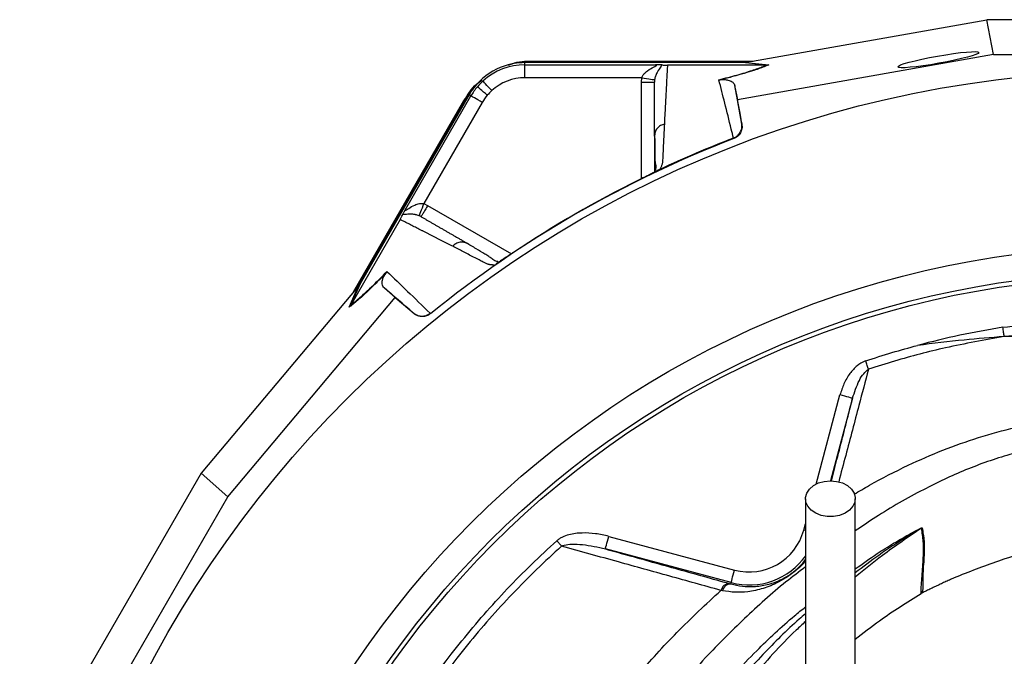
# Model space of a CAD drawing. Extents: x 36 to 632, y 43 to 1270.
# Tile 11 of 15: x 76 to 303, y 1123 to 1270. Entities that reach past the tile are written whole.
import ezdxf

# ---------------------------------------------------------------- set-up
doc = ezdxf.new("R2010")
doc.units = 0
doc.layers.get('0').update_dxf_attribs({"linetype": 'CONTINUOUS'})

msp = doc.modelspace()

# ---------------------------------------------------------------- linework, layer by layer
at = {"color": 7, "linetype": 'CONTINUOUS'}
for p, q in [((244.04, 1260.03), (299.35, 1269.82)), ((369.24, 1269.82), (299.35, 1269.82)), ((300.95, 1261.77), (299.35, 1269.82)), ((300.95, 1261.77), (241.87, 1251.32)), ((300.95, 1261.77), (367.64, 1261.77)), ((243.15, 1259.93), (192.84, 1259.93)), ((192.84, 1259.43), (192.84, 1259.93)), ((192.84, 1259.43), (222.91, 1259.43)), ((194.58, 1260.29), (245.51, 1260.29)), ((194.58, 1260.29), (194.58, 1260.08)), ((194.58, 1260.08), (244.33, 1260.08)), ((248.49, 1259.33), (225.7, 1259.33)), ((243.73, 1259.98), (243.15, 1259.93)), ((248.5, 1259.33), (243.15, 1259.93)), ((243.73, 1259.98), (249.08, 1259.38)), ((248.49, 1259.33), (248.5, 1259.33)), ((219.78, 1256.44), (192.84, 1256.44)), ((219.7, 1255.45), (219.78, 1256.44)), ((219.7, 1233.14), (219.7, 1255.45)), ((241.87, 1251.32), (241.21, 1254.62)), ((179.94, 1252.48), (154.79, 1208.91)), ((165.34, 1226.2), (180.37, 1252.23)), ((180.37, 1252.23), (179.94, 1252.48)), ((153.29, 1207.05), (178.76, 1251.16)), ((154.06, 1207.97), (178.94, 1251.06)), ((182.97, 1250.73), (169.5, 1227.41)), ((178.76, 1251.16), (178.94, 1251.06)), ((242.86, 1245.71), (241.87, 1251.32)), ((242.84, 1245.84), (242.86, 1245.71)), ((222.78, 1243.43), (222.7, 1242.99)), ((222.7, 1242.81), (222.7, 1234.75)), ((240.99, 1242.39), (240.96, 1242.53)), ((223.44, 1235.04), (223.36, 1235)), ((169.5, 1227.41), (170.39, 1226.98)), ((170.39, 1226.98), (189.71, 1215.83)), ((164.03, 1223.73), (152.64, 1203.99)), ((179.69, 1218.15), (179.27, 1218.31)), ((186.27, 1213.59), (186.2, 1213.54)), ((152.3, 1203.51), (154.46, 1208.44)), ((154.79, 1208.91), (152.63, 1203.98)), ((154.79, 1208.91), (154.46, 1208.44)), ((154.26, 1208.2), (118.12, 1165.19)), ((162.89, 1205.71), (160.35, 1207.94)), ((124.29, 1159.78), (162.89, 1205.71)), ((152.63, 1203.98), (152.64, 1203.99)), ((162.89, 1205.71), (167.24, 1202.05)), ((167.24, 1202.05), (167.15, 1202.14)), ((170.96, 1202.11), (171.06, 1202.02)), ((260, 1162.72), (265.5, 1183.27)), ((268.4, 1182.5), (263.3, 1163.47)), ((118.12, 1165.19), (83.17, 1104.66)), ((124.29, 1159.78), (118.12, 1165.19)), ((90.95, 1102.03), (124.29, 1159.78)), ((257.15, 1152.11), (257.54, 1153.57)), ((257.55, 1152), (257.15, 1152.11)), ((212.17, 1150.65), (241.17, 1142.88)), ((240.39, 1139.98), (211.39, 1147.75)), ((238.37, 1138.11), (238.03, 1138.18)), ((240.31, 1139.69), (240.39, 1139.98)), ((284.4, 1137.56), (284.2, 1137.45))]:
    msp.add_line(p, q, dxfattribs=at)
at = {"color": 7, "linetype": 'CONTINUOUS', "flags": 128}
for points in [[(192.04, 1259.91), (192.22, 1259.93), (194.58, 1260.08)], [(219.78, 1256.44), (220.34, 1256.35), (220.88, 1256.26), (221.39, 1256.19), (221.83, 1256.12), (222.2, 1256.06), (222.48, 1256.01), (222.66, 1255.99), (222.74, 1255.97)], [(184.15, 1252.41), (183.71, 1252.78), (183.29, 1253.14), (182.9, 1253.47), (182.56, 1253.76), (182.27, 1254), (182.06, 1254.18), (181.92, 1254.3), (181.86, 1254.35)], [(185.16, 1253.46), (184.78, 1253.89), (184.41, 1254.29), (184.06, 1254.67), (183.76, 1255), (183.51, 1255.28), (183.32, 1255.49), (183.2, 1255.62), (183.15, 1255.68)], [(178.94, 1251.06), (180.25, 1253.02), (180.36, 1253.16)], [(182.97, 1250.73), (182.47, 1251.02), (181.99, 1251.3), (181.55, 1251.55), (181.16, 1251.78), (180.84, 1251.96), (180.59, 1252.1), (180.44, 1252.2), (180.37, 1252.23)], [(169.5, 1227.41), (169.29, 1226.88), (169.1, 1226.36), (168.91, 1225.89), (168.75, 1225.47), (168.62, 1225.12), (168.51, 1224.86), (168.45, 1224.69), (168.42, 1224.61)], [(303.41, 1196.74), (303.37, 1196.95), (303.33, 1197.19), (303.29, 1197.44), (303.25, 1197.71), (303.21, 1197.99), (303.16, 1198.28), (303.11, 1198.57), (303.06, 1198.87)], [(272.07, 1189.2), (272, 1189.4), (271.93, 1189.62), (271.85, 1189.85), (271.77, 1190.09), (271.69, 1190.34), (271.6, 1190.6), (271.51, 1190.86), (271.43, 1191.12)], [(268.4, 1182.5), (268.34, 1182.51), (268.17, 1182.56), (267.9, 1182.63), (267.53, 1182.73), (267.1, 1182.85), (266.6, 1182.98), (266.06, 1183.12), (265.5, 1183.27)], [(263.29, 1163.47), (264.72, 1163.34), (266.06, 1162.96), (267.23, 1162.35), (268.15, 1161.55), (268.76, 1160.62), (269.03, 1159.6), (268.94, 1158.57), (268.5, 1157.58), (267.73, 1156.71), (266.67, 1156), (265.41, 1155.5), (264.02, 1155.24), (262.57, 1155.24), (261.18, 1155.5), (259.91, 1156), (258.86, 1156.71), (258.09, 1157.58), (257.65, 1158.57), (257.56, 1159.6), (257.83, 1160.62), (258.44, 1161.55), (259.36, 1162.35), (260.52, 1162.96), (261.86, 1163.34), (263.29, 1163.47)], [(201.3, 1148.38), (201.17, 1148.52), (201.04, 1148.67), (200.9, 1148.82), (200.76, 1148.98), (200.62, 1149.14), (200.47, 1149.3), (200.32, 1149.47), (200.17, 1149.63)], [(211.39, 1147.75), (211.41, 1147.81), (211.45, 1147.98), (211.52, 1148.26), (211.62, 1148.62), (211.74, 1149.05), (211.87, 1149.55), (212.02, 1150.09), (212.17, 1150.65)], [(240.39, 1139.98), (240.41, 1140.04), (240.45, 1140.21), (240.53, 1140.48), (240.62, 1140.85), (240.74, 1141.28), (240.87, 1141.78), (241.02, 1142.32), (241.17, 1142.88)]]:
    msp.add_lwpolyline(points, dxfattribs=at)
at = {"color": 7, "linetype": 'CONTINUOUS'}
for radius in [258.01, 217.51, 211.5, 210.5]:
    msp.add_circle((334.29, 1000.03), radius, dxfattribs=at)
for centre, radius, start, end in [((192.84, 1245.03), 14.9, 90, 150), ((192.84, 1245.03), 14.4, 90, 132.3248), ((192.84, 1245.03), 11.4, 90, 132.3248), ((192.84, 1245.03), 14.4, 139.6989, 150), ((192.84, 1245.03), 14.4, 132.3248, 139.6989), ((192.84, 1245.03), 11.4, 139.6989, 150), ((192.84, 1245.03), 11.4, 132.3248, 139.6989), ((334.29, 1000.03), 259.7, 111.0565, 128.9435), ((244.54, 1155.48), 13.05, 255, 345), ((285.87, 1149.96), 3.01, 118.1367, 121.7885), ((244.54, 1155.48), 16.05, 255, 324.6267), ((240.1, 1137.65), 2.14, 94.2162, 165.6732), ((240.43, 1137.56), 2.13, 93.113, 164.8408)]:
    msp.add_arc(centre, radius, start, end, dxfattribs=at)
msp.add_ellipse((288.17, 1260.6), major_axis=(9.35, 1.66), ratio=0.089192, dxfattribs=at)
for centre, major_axis, start_param, end_param in [((242.5, 1260.03), (17.02, 2.99), 4.781806, 4.800012), ((155.03, 1209.53), (11.1, 13.24), 4.624766, 4.642972)]:
    msp.add_ellipse(centre, major_axis=major_axis, ratio=0.015428, start_param=start_param, end_param=end_param, dxfattribs=at)
for points, knots in [([(189.05, 1259.34), (189.32, 1259.46), (191.04, 1260.21), (192.96, 1260.26), (194.58, 1260.29)], [0, 0, 0, 0, 0.153543, 1, 1, 1, 1]), ([(192.84, 1256.44), (192.84, 1256.85), (192.84, 1257.72), (192.84, 1258.71), (192.84, 1259.31), (192.84, 1259.39), (192.84, 1259.43)], [0, 0, 0, 0, 0.270701, 0.562317, 0.789298, 1, 1, 1, 1]), ([(219.78, 1256.44), (219.78, 1256.44), (219.84, 1256.67), (220.02, 1256.97), (220.46, 1257.54), (221.26, 1258.23), (222.24, 1258.77), (222.93, 1259.12), (223.14, 1259.26), (223.2, 1259.33), (223.17, 1259.39), (223.07, 1259.42), (222.96, 1259.43), (222.91, 1259.43), (222.91, 1259.43)], [0, 0, 0, 0, 0.00001, 0.119092, 0.1715, 0.364274, 0.663877, 0.784818, 0.836931, 0.870205, 0.912501, 0.953289, 0.999988, 1, 1, 1, 1]), ([(224.39, 1259.38), (224.37, 1259.36), (224.31, 1259.22), (224.02, 1258.78), (223.5, 1258.05), (223.03, 1257.08), (222.81, 1256.4), (222.75, 1256.05), (222.74, 1255.97)], [0, 0, 0, 0, 0.0440604, 0.2243762, 0.5925862, 0.8113834, 0.9611846, 1, 1, 1, 1]), ([(224.39, 1259.38), (224.31, 1259.39), (224.23, 1259.39), (224.03, 1259.4), (223.91, 1259.41), (223.66, 1259.42), (223.52, 1259.42), (223.22, 1259.43), (223.07, 1259.43), (222.91, 1259.43)], [0, 0, 0, 0, 0.25, 0.25, 0.5, 0.5, 0.75, 0.75, 1, 1, 1, 1]), ([(224.39, 1259.38), (224.43, 1259.38), (224.6, 1259.37), (224.87, 1259.35), (225.24, 1259.34), (225.48, 1259.33), (225.64, 1259.33), (225.68, 1259.33)], [0, 0, 0, 0, 0.171807, 0.597024, 0.766212, 0.93736, 1, 1, 1, 1]), ([(225.7, 1259.33), (225.69, 1259.12), (225.67, 1258.68), (225.63, 1258.02), (225.59, 1257.35), (225.56, 1256.68), (225.52, 1256), (225.48, 1255.31), (225.45, 1254.62), (225.41, 1253.92), (225.37, 1253.21), (225.33, 1252.49), (225.29, 1251.77), (225.26, 1251.04), (225.22, 1250.31), (225.18, 1249.56), (225.14, 1248.81), (225.1, 1248.06), (225.06, 1247.29), (225.02, 1246.52), (225, 1246), (224.99, 1245.74)], [0, 0, 0, 0, 0.055211, 0.110128, 0.164753, 0.219086, 0.273129, 0.326884, 0.38035, 0.43353, 0.486425, 0.539036, 0.591365, 0.643413, 0.695181, 0.746671, 0.797884, 0.848822, 0.899487, 0.949879, 1, 1, 1, 1]), ([(237.58, 1255.96), (239.02, 1256.33), (241.97, 1257.09), (245.29, 1258.12), (247.32, 1258.86), (248.26, 1259.24), (248.49, 1259.33)], [0, 0, 0, 0, 0.297915, 0.606786, 0.903164, 1, 1, 1, 1]), ([(249.08, 1259.38), (248.82, 1259.28), (247.84, 1258.88), (246.05, 1258.24), (243.47, 1257.44), (240.95, 1256.72), (239.01, 1256.23), (238.08, 1255.99)], [0, 0, 0, 0, 0.106677, 0.403091, 0.607771, 0.812344, 1, 1, 1, 1]), ([(248.5, 1259.33), (248.69, 1259.34), (248.88, 1259.35), (249.07, 1259.38), (249.08, 1259.38)], [0, 0, 0, 0, 0.976224, 1, 1, 1, 1]), ([(237.58, 1255.96), (237.58, 1255.96), (237.75, 1255.96), (237.92, 1255.97), (238.08, 1255.99)], [0, 0, 0, 0, 0.022126, 1, 1, 1, 1]), ([(238.08, 1255.99), (238.16, 1256), (238.46, 1256.03), (238.87, 1256.03), (239.31, 1255.99), (239.99, 1255.83), (240.69, 1255.52), (241.06, 1255.06), (241.17, 1254.75), (241.21, 1254.62)], [0, 0, 0, 0, 0.0143562, 0.0496269, 0.1243711, 0.1994397, 0.4963827, 0.7937534, 1, 1, 1, 1]), ([(178.76, 1251.16), (179.62, 1252.53), (180.76, 1254.36), (182.48, 1255.59), (182.91, 1255.9)], [0, 0, 0, 0, 0.752145, 1, 1, 1, 1]), ([(219.7, 1255.45), (220.09, 1255.45), (220.49, 1255.45), (221.21, 1255.45), (221.54, 1255.45), (222.1, 1255.45), (222.32, 1255.45), (222.62, 1255.45), (222.7, 1255.45), (222.7, 1255.45)], [0, 0, 0, 0, 0.25, 0.25, 0.5, 0.5, 0.75, 0.75, 1, 1, 1, 1]), ([(222.7, 1242.99), (222.7, 1243.23), (222.7, 1243.73), (222.7, 1244.46), (222.7, 1245.19), (222.7, 1245.91), (222.7, 1246.63), (222.7, 1247.34), (222.7, 1248.04), (222.7, 1248.74), (222.7, 1249.44), (222.7, 1250.13), (222.7, 1250.81), (222.7, 1251.49), (222.7, 1252.16), (222.7, 1252.83), (222.7, 1253.5), (222.7, 1254.15), (222.7, 1254.8), (222.7, 1255.23), (222.7, 1255.45)], [0, 0, 0, 0, 0.052635, 0.105608, 0.158921, 0.212573, 0.266566, 0.320902, 0.37558, 0.430604, 0.485973, 0.541688, 0.597751, 0.654162, 0.710923, 0.768034, 0.825496, 0.883311, 0.941478, 1, 1, 1, 1]), ([(240.94, 1242.52), (240.77, 1243.2), (240.08, 1246.01), (238.92, 1250.61), (238.02, 1254.19), (237.58, 1255.96)], [0, 0, 0, 0, 0.139801, 0.574994, 1, 1, 1, 1]), ([(241.21, 1254.62), (241.25, 1254.4), (241.65, 1252.23), (242.19, 1249.34), (242.71, 1246.5), (242.84, 1245.84)], [0, 0, 0, 0, 0.082091, 0.78432, 1, 1, 1, 1]), ([(224.99, 1245.74), (224.68, 1245.64), (224.05, 1245.43), (223.31, 1244.76), (222.85, 1244.06), (222.8, 1243.58), (222.78, 1243.43)], [0, 0, 0, 0, 0.275818, 0.567614, 0.859412, 1, 1, 1, 1]), ([(224.99, 1245.74), (224.97, 1245.49), (224.95, 1245), (224.91, 1244.26), (224.88, 1243.51), (224.84, 1242.76), (224.79, 1241.77), (224.73, 1240.53), (224.68, 1239.27), (224.63, 1238.24), (224.61, 1237.62), (224.58, 1237.18), (224.55, 1236.91), (224.52, 1236.69), (224.46, 1236.45), (224.37, 1236.19), (224.25, 1235.89), (224.1, 1235.58), (223.97, 1235.37), (223.91, 1235.26)], [0, 0, 0, 0, 0.077777, 0.1552, 0.232272, 0.308995, 0.385372, 0.530526, 0.674474, 0.747423, 0.819615, 0.846383, 0.869761, 0.889755, 0.906383, 0.929523, 0.9528, 0.976272, 1, 1, 1, 1]), ([(240.96, 1242.53), (241.26, 1242.68), (241.86, 1242.98), (242.51, 1243.78), (242.89, 1244.75), (242.9, 1245.47), (242.84, 1245.83), (242.84, 1245.84)], [0, 0, 0, 0, 0.243076, 0.486116, 0.730218, 0.994535, 1, 1, 1, 1]), ([(242.86, 1245.71), (242.92, 1245.37), (242.93, 1245.03), (242.81, 1244.34), (242.69, 1244.02), (242.44, 1243.56), (242.34, 1243.42), (242.12, 1243.16), (242, 1243.03), (241.61, 1242.69), (241.31, 1242.51), (240.99, 1242.39)], [0, 0, 0, 0, 0.25, 0.25, 0.5, 0.5, 0.625, 0.625, 0.75, 0.75, 1, 1, 1, 1]), ([(222.74, 1243.43), (222.76, 1241.74), (222.8, 1239.34), (222.82, 1236.73), (223.14, 1235.61), (222.78, 1234.88), (222.65, 1234.62)], [0, 0, 0, 0, 0.5782649, 0.8193986, 0.9352377, 1, 1, 1, 1]), ([(223.36, 1235), (223.32, 1234.98), (223.24, 1234.93), (223.11, 1234.87), (222.97, 1234.79), (222.83, 1234.72), (222.68, 1234.64), (222.53, 1234.56), (222.36, 1234.48), (222.19, 1234.39), (222.02, 1234.3), (221.84, 1234.21), (221.65, 1234.11), (221.45, 1234.02), (221.19, 1233.88), (220.86, 1233.72), (220.45, 1233.51), (220.04, 1233.31), (219.61, 1233.1), (219.32, 1232.95), (219.18, 1232.88)], [0, 0, 0, 0, 0.044249, 0.088103, 0.131644, 0.174955, 0.21812, 0.261226, 0.304357, 0.347601, 0.391041, 0.434763, 0.478847, 0.523375, 0.568424, 0.654803, 0.740537, 0.826241, 0.912528, 1, 1, 1, 1]), ([(223.91, 1235.26), (223.88, 1235.24), (223.81, 1235.21), (223.71, 1235.16), (223.61, 1235.12), (223.52, 1235.08), (223.47, 1235.05), (223.44, 1235.04)], [0, 0, 0, 0, 0.212576, 0.416535, 0.614103, 0.807726, 1, 1, 1, 1]), ([(165.34, 1226.2), (165.31, 1226.15), (165.27, 1226.05), (165.25, 1225.94), (165.29, 1225.89), (165.39, 1225.92), (165.62, 1226.04), (166.25, 1226.45), (167.21, 1227.03), (168.34, 1227.41), (169.07, 1227.48), (169.41, 1227.42), (169.5, 1227.41)], [0, 0, 0, 0, 0.046706, 0.091702, 0.129795, 0.175968, 0.215139, 0.336067, 0.63564, 0.828398, 0.953946, 1, 1, 1, 1]), ([(170.39, 1226.98), (170.2, 1226.64), (170, 1226.3), (169.64, 1225.67), (169.47, 1225.38), (169.2, 1224.9), (169.08, 1224.71), (168.93, 1224.45), (168.89, 1224.38), (168.89, 1224.38)], [0, 0, 0, 0, 0.25, 0.25, 0.5, 0.5, 0.75, 0.75, 1, 1, 1, 1]), ([(164.03, 1223.73), (164.07, 1223.8), (164.16, 1223.95), (164.31, 1224.23), (164.49, 1224.58), (164.59, 1224.77), (164.64, 1224.89)], [0, 0, 0, 0, 0.116927, 0.269197, 0.540262, 1, 1, 1, 1]), ([(164.64, 1224.89), (164.68, 1224.96), (164.71, 1225.03), (164.8, 1225.21), (164.86, 1225.31), (164.98, 1225.54), (165.04, 1225.66), (165.19, 1225.92), (165.26, 1226.06), (165.34, 1226.2)], [0, 0, 0, 0, 0.25, 0.25, 0.5, 0.5, 0.75, 0.75, 1, 1, 1, 1]), ([(168.42, 1224.61), (168.14, 1224.7), (167.8, 1224.81), (167.15, 1224.93), (166.24, 1224.99), (165.35, 1224.91), (164.83, 1224.88), (164.68, 1224.89), (164.64, 1224.89)], [0, 0, 0, 0, 0.157453, 0.188364, 0.407231, 0.775554, 0.955926, 1, 1, 1, 1]), ([(168.89, 1224.38), (169.09, 1224.27), (169.48, 1224.04), (170.08, 1223.7), (170.69, 1223.35), (171.3, 1223), (171.91, 1222.64), (172.53, 1222.28), (173.15, 1221.92), (173.78, 1221.56), (174.42, 1221.19), (175.06, 1220.82), (175.7, 1220.45), (176.35, 1220.08), (177.01, 1219.7), (177.67, 1219.32), (178.34, 1218.93), (179.01, 1218.54), (179.46, 1218.28), (179.69, 1218.15)], [0, 0, 0, 0, 0.061953, 0.123509, 0.18467, 0.245435, 0.305808, 0.365787, 0.425376, 0.484574, 0.543383, 0.601804, 0.659839, 0.717488, 0.774754, 0.831636, 0.888137, 0.944258, 1, 1, 1, 1]), ([(176.16, 1217.55), (175.95, 1217.66), (175.53, 1217.87), (174.91, 1218.19), (174.29, 1218.51), (173.68, 1218.82), (173.07, 1219.13), (172.47, 1219.44), (171.87, 1219.74), (171.28, 1220.05), (170.69, 1220.35), (170.11, 1220.64), (169.53, 1220.94), (168.96, 1221.23), (168.39, 1221.51), (167.83, 1221.8), (167.27, 1222.08), (166.72, 1222.36), (166.17, 1222.64), (165.63, 1222.92), (165.09, 1223.19), (164.56, 1223.46), (164.21, 1223.64), (164.03, 1223.73)], [0, 0, 0, 0, 0.045336, 0.090894, 0.136674, 0.182678, 0.228907, 0.275362, 0.322044, 0.368954, 0.416093, 0.463462, 0.511063, 0.558896, 0.606962, 0.655262, 0.703798, 0.752569, 0.801578, 0.850824, 0.900309, 0.950034, 1, 1, 1, 1]), ([(179.27, 1218.31), (179.12, 1218.37), (178.68, 1218.55), (177.85, 1218.52), (176.9, 1218.21), (176.4, 1217.76), (176.16, 1217.55)], [0, 0, 0, 0, 0.140591, 0.432388, 0.724185, 1, 1, 1, 1]), ([(185.77, 1213.24), (185.7, 1213.24), (185.56, 1213.24), (185.36, 1213.24), (185.16, 1213.26), (184.97, 1213.27), (184.8, 1213.3), (184.62, 1213.33), (184.46, 1213.36), (184.31, 1213.4), (184.12, 1213.47), (183.88, 1213.57), (183.56, 1213.73), (183.17, 1213.93), (182.73, 1214.16), (181.99, 1214.54), (180.99, 1215.06), (179.74, 1215.71), (178.52, 1216.34), (177.33, 1216.95), (176.55, 1217.35), (176.16, 1217.55)], [0, 0, 0, 0, 0.0134228, 0.0267382, 0.0399565, 0.0530881, 0.0661437, 0.0791341, 0.0920702, 0.1049632, 0.1178244, 0.141662, 0.1728313, 0.2170572, 0.2634911, 0.3121266, 0.4491557, 0.58733, 0.7237611, 0.8613131, 1, 1, 1, 1]), ([(186.56, 1214.02), (186.41, 1214.05), (185.82, 1214.16), (185.28, 1214.68), (184.46, 1215.21), (183.26, 1216.01), (181.52, 1217.04), (180.06, 1217.89), (179.28, 1218.34)], [0, 0, 0, 0, 0.0384067, 0.1575868, 0.2772603, 0.4055061, 0.6863697, 1, 1, 1, 1]), ([(190.2, 1216.15), (190.13, 1216.1), (190, 1216.02), (189.8, 1215.88), (189.6, 1215.75), (189.4, 1215.62), (189.21, 1215.49), (189.02, 1215.36), (188.83, 1215.24), (188.64, 1215.11), (188.45, 1214.99), (188.21, 1214.83), (187.92, 1214.64), (187.6, 1214.43), (187.29, 1214.23), (187, 1214.05), (186.74, 1213.88), (186.49, 1213.72), (186.35, 1213.63), (186.27, 1213.59)], [0, 0, 0, 0, 0.043919, 0.087472, 0.13073, 0.173768, 0.216664, 0.259492, 0.30233, 0.345255, 0.388344, 0.431671, 0.51489, 0.596546, 0.677156, 0.757259, 0.837405, 0.91814, 1, 1, 1, 1]), ([(190.2, 1216.15), (189.82, 1215.9), (189.05, 1215.39), (187.95, 1214.67), (187.09, 1214.11), (186.76, 1213.9), (186.64, 1213.83)], [0, 0, 0, 0, 0.272034, 0.551472, 0.845021, 1, 1, 1, 1]), ([(160.74, 1211.34), (160.07, 1210.65), (158.67, 1209.22), (156.79, 1207.39), (154.8, 1205.56), (153.35, 1204.33), (152.52, 1203.68), (152.3, 1203.51)], [0, 0, 0, 0, 0.1876559, 0.3922042, 0.5968579, 0.8933395, 1, 1, 1, 1]), ([(152.64, 1203.99), (152.83, 1204.15), (153.63, 1204.76), (155.26, 1206.13), (157.81, 1208.49), (159.93, 1210.65), (161.01, 1211.76)], [0, 0, 0, 0, 0.096819, 0.393268, 0.6916, 1, 1, 1, 1]), ([(160.35, 1207.94), (160.23, 1208.05), (160.14, 1208.18), (159.99, 1208.5), (159.94, 1208.69), (159.91, 1209.03), (159.9, 1209.15), (159.92, 1209.42), (159.94, 1209.56), (159.99, 1209.81), (160.01, 1209.9), (160.07, 1210.09), (160.1, 1210.19), (160.19, 1210.42), (160.25, 1210.54), (160.37, 1210.77), (160.42, 1210.86), (160.51, 1211.01), (160.54, 1211.06), (160.62, 1211.18), (160.67, 1211.25), (160.74, 1211.34)], [0, 0, 0, 0, 0.25, 0.25, 0.5, 0.5, 0.625, 0.625, 0.75, 0.75, 0.8125, 0.8125, 0.875, 0.875, 0.9375, 0.9375, 0.96875, 0.96875, 0.984375, 0.984375, 1, 1, 1, 1]), ([(161.01, 1211.76), (162.52, 1210.3), (164.1, 1208.77), (167.41, 1205.56), (169.15, 1203.88), (170.97, 1202.13)], [0, 0, 0, 0, 0.5, 0.5, 1, 1, 1, 1]), ([(152.3, 1203.51), (152.3, 1203.51), (152.43, 1203.66), (152.53, 1203.82), (152.63, 1203.98)], [0, 0, 0, 0, 0.02374, 1, 1, 1, 1]), ([(167.15, 1202.14), (167.16, 1202.14), (167.44, 1201.9), (168.07, 1201.55), (169.1, 1201.39), (170.11, 1201.56), (170.68, 1201.93), (170.96, 1202.11)], [0, 0, 0, 0, 0.005468, 0.269782, 0.513889, 0.756926, 1, 1, 1, 1]), ([(171.06, 1202.02), (170.79, 1201.8), (170.49, 1201.63), (169.83, 1201.4), (169.49, 1201.35), (168.97, 1201.35), (168.8, 1201.37), (168.46, 1201.43), (168.29, 1201.48), (167.81, 1201.66), (167.51, 1201.83), (167.24, 1202.05)], [0, 0, 0, 0, 0.25, 0.25, 0.5, 0.5, 0.625, 0.625, 0.75, 0.75, 1, 1, 1, 1]), ([(303.06, 1198.87), (305.9, 1199.22), (309.61, 1199.68), (313.34, 1199.88), (314.22, 1199.93)], [0, 0, 0, 0, 0.76355, 1, 1, 1, 1]), ([(303.06, 1198.87), (299.75, 1198.34), (296.45, 1197.73), (289.89, 1196.34), (286.63, 1195.56), (283.38, 1194.7)], [0, 0, 0, 0, 0.5, 0.5, 1, 1, 1, 1]), ([(314.36, 1197.22), (313.49, 1197.2), (309.83, 1197.12), (306.19, 1196.9), (303.41, 1196.74)], [0, 0, 0, 0, 0.237772, 1, 1, 1, 1]), ([(271.43, 1191.12), (273.44, 1191.78), (277.4, 1193.06), (281.42, 1194.16), (283.38, 1194.7)], [0, 0, 0, 0, 0.509874, 1, 1, 1, 1]), ([(303.41, 1196.74), (298.88, 1195.93), (290.35, 1194.42), (279.94, 1191.69), (274.07, 1189.83), (272.07, 1189.2)], [0, 0, 0, 0, 0.42754, 0.804707, 1, 1, 1, 1]), ([(303.41, 1196.74), (300.33, 1196.49), (293.65, 1195.94), (286.98, 1195.14), (283.38, 1194.7)], [0, 0, 0, 0, 0.460907, 1, 1, 1, 1]), ([(314.27, 1196.69), (312.28, 1196.7), (308.65, 1196.71), (305.04, 1196.73), (303.41, 1196.74)], [0, 0, 0, 0, 0.546931, 1, 1, 1, 1]), ([(271.43, 1191.12), (271.36, 1191.1), (270.65, 1190.85), (269.3, 1190), (267.68, 1188.2), (266.33, 1185.89), (265.78, 1184.15), (265.5, 1183.27)], [0, 0, 0, 0, 0.021234, 0.221404, 0.461279, 0.730348, 1, 1, 1, 1]), ([(272.07, 1189.2), (271.34, 1186.43), (269.63, 1179.96), (267.34, 1171.31), (265.74, 1165.25), (265.2, 1163.19)], [0, 0, 0, 0, 0.3306507, 0.772869, 1, 1, 1, 1]), ([(268.4, 1182.5), (268.85, 1183.9), (269.49, 1185.89), (270.82, 1188.15), (271.68, 1188.87), (272.07, 1189.2)], [0, 0, 0, 0, 0.5718, 0.808178, 1, 1, 1, 1]), ([(263.51, 1163.36), (263.94, 1165.04), (265.39, 1170.68), (267, 1176.98), (268.17, 1181.59), (268.4, 1182.5)], [0, 0, 0, 0, 0.25429, 0.854049, 1, 1, 1, 1]), ([(268.77, 1160.36), (269.94, 1161.06), (274, 1163.48), (280.8, 1166.93), (289.19, 1170.63), (297.47, 1173.54), (305.99, 1175.91), (311.82, 1176.97), (314.74, 1177.5)], [0, 0, 0, 0, 0.083129, 0.286756, 0.463216, 0.639677, 0.819838, 1, 1, 1, 1]), ([(315.12, 1172.02), (311.61, 1171.26), (304.59, 1169.73), (294.42, 1166.13), (284.1, 1161.24), (275.65, 1156.43), (270.6, 1152.97), (269.04, 1151.91)], [0, 0, 0, 0, 0.212316, 0.425192, 0.637522, 0.888477, 1, 1, 1, 1]), ([(257.54, 1159.34), (257.54, 1156.72), (257.54, 1151.82), (257.54, 1145.03), (257.54, 1139.33), (257.54, 1134.67), (257.54, 1130.79), (257.54, 1127.31), (257.54, 1121.87), (257.54, 1114.6), (257.54, 1108.1), (257.54, 1103.99), (257.54, 1101.93), (257.54, 1100.07), (257.54, 1098.4), (257.54, 1096.91), (257.54, 1095.52), (257.54, 1094.06), (257.54, 1092.32), (257.54, 1090.33), (257.54, 1088.26), (257.54, 1086.31), (257.54, 1084.59), (257.54, 1083.15), (257.54, 1082), (257.54, 1081.36), (257.54, 1081.03)], [0, 0, 0, 0, 0.062475, 0.116763, 0.162869, 0.200798, 0.230969, 0.259524, 0.288504, 0.370176, 0.452627, 0.476037, 0.49843, 0.519486, 0.539198, 0.557563, 0.574583, 0.593456, 0.617571, 0.651546, 0.69241, 0.74023, 0.795001, 0.856556, 0.924862, 1, 1, 1, 1]), ([(269.04, 1081.03), (269.04, 1081.31), (269.04, 1081.83), (269.04, 1082.73), (269.04, 1083.76), (269.04, 1084.95), (269.04, 1086.25), (269.04, 1087.63), (269.04, 1088.98), (269.04, 1090.44), (269.04, 1092.13), (269.04, 1094.27), (269.04, 1096.84), (269.04, 1099.83), (269.04, 1103.63), (269.04, 1108.24), (269.04, 1113.58), (269.04, 1118.98), (269.04, 1123.69), (269.04, 1128.03), (269.04, 1132.36), (269.04, 1137.67), (269.04, 1143.99), (269.04, 1151.33), (269.04, 1156.56), (269.04, 1159.34)], [0, 0, 0, 0, 0.062133, 0.118852, 0.17019, 0.216187, 0.256775, 0.291881, 0.321501, 0.345658, 0.375853, 0.40732, 0.441502, 0.478325, 0.515922, 0.568505, 0.620521, 0.669451, 0.715185, 0.743961, 0.78022, 0.823948, 0.875147, 0.933829, 1, 1, 1, 1]), ([(269.04, 1143.15), (270.7, 1144.34), (273.57, 1146.41), (277.87, 1149.06), (281.1, 1150.94), (283.26, 1152.1), (284.13, 1152.52), (284.35, 1152.6), (284.44, 1152.63), (284.45, 1152.62), (284.45, 1152.62)], [0, 0, 0, 0, 0.333063, 0.576414, 0.819373, 0.941845, 0.973225, 0.985178, 0.992592, 1, 1, 1, 1]), ([(284.29, 1152.52), (284.29, 1152.52), (284.29, 1152.53), (284.28, 1152.53), (284.26, 1152.52), (284.2, 1152.49), (284, 1152.39), (283.18, 1151.93), (281.15, 1150.71), (278.07, 1148.74), (273.76, 1145.86), (270.82, 1143.6), (269.04, 1142.23)], [0, 0, 0, 0, 0.001953, 0.003728, 0.005647, 0.00797, 0.016527, 0.043545, 0.159831, 0.397579, 0.635443, 1, 1, 1, 1]), ([(284.29, 1152.52), (281.25, 1150.47), (276, 1146.92), (271.1, 1142.94), (269.04, 1141.27)], [0, 0, 0, 0, 0.579846, 1, 1, 1, 1]), ([(284.2, 1137.45), (284.2, 1137.45), (284.2, 1138.86), (284.5, 1141.68), (284.74, 1145.79), (284.82, 1149.57), (284.47, 1151.54), (284.29, 1152.52)], [0, 0, 0, 0, 0.000001, 0.224367, 0.482887, 0.741432, 1, 1, 1, 1]), ([(284.45, 1152.62), (284.63, 1151.63), (284.97, 1149.66), (284.96, 1145.88), (284.49, 1141.78), (284.75, 1138.97), (284.4, 1137.56), (284.4, 1137.56)], [0, 0, 0, 0, 0.258701, 0.517359, 0.775962, 0.999999, 1, 1, 1, 1]), ([(137.8, 1041.49), (138.35, 1044.09), (138.95, 1046.68), (140.25, 1051.83), (140.95, 1054.39), (143.2, 1061.99), (144.89, 1066.99), (150.54, 1081.73), (155.07, 1091.26), (165.69, 1109.69), (171.67, 1118.39), (181.63, 1130.69), (185.11, 1134.67), (190.58, 1140.44), (192.45, 1142.33), (196.26, 1146.04), (198.2, 1147.86), (200.17, 1149.63)], [0, 0, 0, 0, 0.0625, 0.0625, 0.125, 0.125, 0.25, 0.25, 0.5, 0.5, 0.75, 0.75, 0.875, 0.875, 0.9375, 0.9375, 1, 1, 1, 1]), ([(212.17, 1150.65), (211.16, 1150.92), (210.15, 1151.12), (208.1, 1151.39), (207.07, 1151.45), (205.51, 1151.41), (204.99, 1151.37), (203.96, 1151.24), (203.45, 1151.15), (202.44, 1150.88), (201.95, 1150.71), (201.25, 1150.37), (201.02, 1150.25), (200.58, 1149.97), (200.37, 1149.81), (200.17, 1149.63)], [0, 0, 0, 0, 0.25, 0.25, 0.5, 0.5, 0.625, 0.625, 0.75, 0.75, 0.875, 0.875, 0.9375, 0.9375, 1, 1, 1, 1]), ([(201.3, 1148.38), (199.34, 1146.63), (197.41, 1144.83), (193.62, 1141.17), (191.77, 1139.29), (186.33, 1133.59), (182.87, 1129.66), (172.98, 1117.49), (167.04, 1108.88), (159.12, 1095.2), (156.67, 1090.55), (152.16, 1081.1), (150.1, 1076.29), (146.34, 1066.52), (144.66, 1061.55), (142.42, 1053.97), (141.72, 1051.43), (140.43, 1046.32), (139.84, 1043.75), (139.29, 1041.18)], [0, 0, 0, 0, 0.0625, 0.0625, 0.125, 0.125, 0.25, 0.25, 0.5, 0.5, 0.625, 0.625, 0.75, 0.75, 0.875, 0.875, 0.9375, 0.9375, 1, 1, 1, 1]), ([(201.3, 1148.38), (201.5, 1148.47), (202.24, 1148.76), (203.88, 1148.89), (207.08, 1148.77), (209.64, 1148.16), (211.39, 1147.75)], [0, 0, 0, 0, 0.0632071, 0.2295044, 0.4756497, 1, 1, 1, 1]), ([(238.03, 1138.18), (234.1, 1139.28), (226.24, 1141.46), (213.98, 1144.87), (205.66, 1147.17), (201.3, 1148.38)], [0, 0, 0, 0, 0.322171, 0.644479, 1, 1, 1, 1]), ([(211.39, 1147.75), (213.02, 1147.29), (218.61, 1145.74), (228.14, 1143.08), (236.01, 1140.88), (239.95, 1139.79)], [0, 0, 0, 0, 0.17117, 0.585584, 1, 1, 1, 1]), ([(314.91, 1148.13), (314.14, 1148.01), (309.76, 1147.36), (301.96, 1145.13), (295.2, 1142.41), (291.82, 1141.06)], [0, 0, 0, 0, 0.097132, 0.548566, 1, 1, 1, 1]), ([(257.54, 1144.94), (257.41, 1144.78), (256.92, 1144.19), (255.93, 1143.27), (254.64, 1142.19), (253.07, 1141.08), (250.8, 1139.77), (247.79, 1138.54), (244.52, 1137.85), (241.35, 1137.65), (239.36, 1137.96), (238.37, 1138.11)], [0, 0, 0, 0, 0.030261, 0.110654, 0.171845, 0.232476, 0.345982, 0.5298, 0.71389, 0.857044, 1, 1, 1, 1]), ([(240.31, 1139.69), (241.21, 1139.48), (243.02, 1139.07), (245.81, 1139.02), (248.71, 1139.43), (251.27, 1140.3), (253.25, 1141.35), (254.61, 1142.3), (255.73, 1143.23), (256.74, 1144.24), (257.27, 1144.95), (257.54, 1145.31)], [0, 0, 0, 0, 0.141494, 0.285994, 0.464465, 0.646478, 0.75046, 0.802465, 0.854123, 0.925416, 1, 1, 1, 1]), ([(257.54, 1143.61), (256.03, 1142.46), (251.14, 1138.75), (243.42, 1131.77), (233.59, 1121.96), (223.79, 1110.52), (214.25, 1097.39), (205.78, 1083.55), (199.18, 1070.56), (194.09, 1058.67), (190.22, 1048.05), (187.01, 1037.2), (184.55, 1026.18), (182.82, 1014.11), (182.14, 1001.01), (182.71, 986.97), (184.55, 973.04), (187.54, 959.72), (191.58, 947.09), (196.49, 935.18), (202.36, 923.7), (209.2, 912.68), (216.99, 902.16), (225.8, 892.36), (232.03, 886.02), (235.5, 883.23), (235.54, 883.19)], [0, 0, 0, 0, 0.0189804, 0.0615663, 0.1040098, 0.1579849, 0.2121353, 0.2662933, 0.3202787, 0.357895, 0.3956424, 0.4333904, 0.4710531, 0.5085981, 0.5552792, 0.6021615, 0.6490551, 0.6957517, 0.7386128, 0.78162, 0.8246275, 0.867489, 0.9113668, 0.9554031, 0.9994368, 1, 1, 1, 1]), ([(291.82, 1141.06), (291.46, 1140.9), (290.75, 1140.58), (289.68, 1140.1), (288.62, 1139.6), (287.56, 1139.1), (286.5, 1138.6), (285.45, 1138.08), (284.75, 1137.73), (284.4, 1137.56)], [0, 0, 0, 0, 0.142874, 0.285731, 0.428578, 0.571422, 0.714269, 0.857126, 1, 1, 1, 1]), ([(235.8, 870.66), (233.51, 872.44), (227.55, 877.1), (218.76, 885.66), (209.45, 896.11), (201.15, 907.25), (193.89, 918.96), (187.65, 931.14), (182.43, 943.78), (178.44, 956.25), (175.58, 968.43), (173.7, 980.23), (172.68, 992.15), (172.53, 1004.1), (173.27, 1016), (174.95, 1027.79), (177.52, 1039.44), (180.89, 1050.9), (184.97, 1062.11), (189.9, 1073.55), (195.76, 1085.13), (202.66, 1096.78), (210.31, 1107.96), (218.7, 1118.58), (227.87, 1128.76), (234.6, 1135), (238.03, 1138.18)], [0, 0, 0, 0, 0.02836, 0.074122, 0.119887, 0.165487, 0.210019, 0.254703, 0.299388, 0.34392, 0.382793, 0.421826, 0.460907, 0.499928, 0.538792, 0.577595, 0.616524, 0.655534, 0.694534, 0.733398, 0.777457, 0.821667, 0.865921, 0.910118, 0.954167, 1, 1, 1, 1]), ([(269.04, 1126.95), (270.88, 1128.39), (275.73, 1132.18), (280.95, 1135.43), (284.2, 1137.45)], [0, 0, 0, 0, 0.379124, 1, 1, 1, 1]), ([(227.05, 1102.03), (230.05, 1105.9), (236.03, 1113.65), (245.53, 1123.64), (252.74, 1130.54), (256.69, 1133.7), (257.54, 1134.38)], [0, 0, 0, 0, 0.330921, 0.661811, 0.927163, 1, 1, 1, 1]), ([(257.54, 1132.81), (257.06, 1132.39), (253.59, 1129.44), (248.89, 1124.66), (242.21, 1117.47), (235.98, 1110.08), (231.6, 1104.01), (229.41, 1100.98)], [0, 0, 0, 0, 0.044798, 0.318681, 0.470883, 0.735439, 1, 1, 1, 1]), ([(257.54, 1130.99), (256.83, 1130.34), (252.31, 1126.24), (244.92, 1117.82), (235.5, 1105.81), (228.55, 1095.02), (223.51, 1085.95), (218.93, 1076.76), (214.11, 1065.19), (209.5, 1051.12), (207.46, 1041.49), (206.44, 1036.68)], [0, 0, 0, 0, 0.026436, 0.165963, 0.30549, 0.444519, 0.517827, 0.591136, 0.727346, 0.863789, 1, 1, 1, 1])]:
    msp.add_open_spline(points, degree=3, knots=knots, dxfattribs=at)
for points in [[(222.74, 1255.97), (222.71, 1255.8), (222.7, 1255.62), (222.7, 1255.45)], [(240.95, 1242.52), (238.07, 1241.41), (232.34, 1239.09), (226.71, 1236.57), (223.91, 1235.26)], [(219.18, 1232.88), (209.17, 1227.94), (199.49, 1222.34), (190.2, 1216.15)], [(168.89, 1224.38), (168.74, 1224.47), (168.58, 1224.55), (168.42, 1224.61)], [(160.74, 1211.34), (160.84, 1211.47), (160.93, 1211.61), (161.01, 1211.76)], [(167.15, 1202.14), (164.74, 1204.2), (162.48, 1206.13), (160.35, 1207.94)], [(239.95, 1139.79), (240.07, 1139.75), (240.19, 1139.72), (240.31, 1139.69)]]:
    msp.add_open_spline(points, degree=3, dxfattribs=at)

doc.saveas('drawing.dxf')
